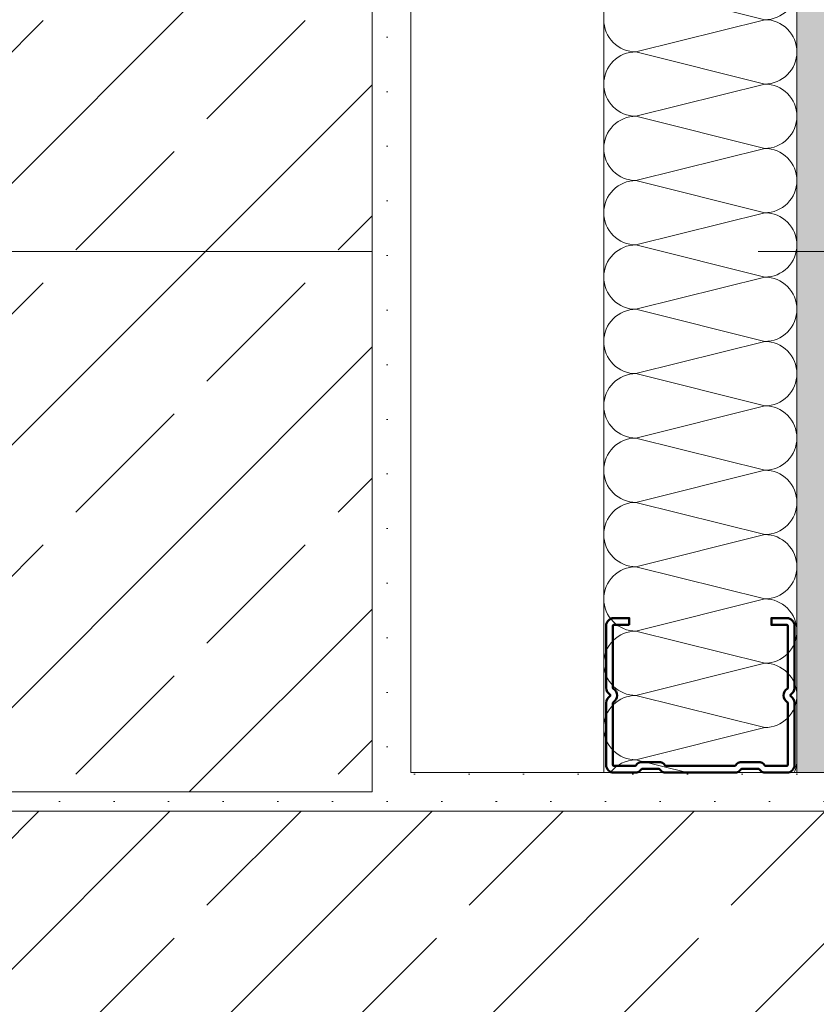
# Model space of a CAD drawing. Header units: metres. Extents: x -3.5 to 65.3, y -10.9 to 16.7.
# Tile 58 of 213: x 40.189 to 40.395, y 0.195 to 0.45. Entities that reach past the tile are written whole.
import ezdxf

# ---------------------------------------------------------------- set-up
doc = ezdxf.new("R2010")
doc.units = ezdxf.units.M
doc.header["$MEASUREMENT"] = 0
doc.linetypes.add('Untersicht', pattern=[0.04, 0.03, -0.01])
doc.linetypes.add('Wipeout_Contour', pattern=[1, 0, -1])
for name, color, linetype in [('102 - Bemaßung_ Beschriftung.Detail_ Ausschnitt', 7, 'Continuous'), ('604 - Struktur.Wand Aussen', 7, 'Continuous'), ('607 - Struktur.Stütze', 7, 'Continuous'), ('608 - Struktur.Träger', 7, 'Continuous'), ('660 - Unterkonstruktion.Trockenbau', 7, 'Continuous'), ('Neubau_606 - Struktur.Wand Innen Ausbau', 7, 'Continuous')]:
    doc.layers.add(name, color=color, linetype=linetype)
doc.styles.add('ERSTELLTER_STIL_1', font='txt')
doc.dimstyles.new('ERSTELLTER_STIL__1', dxfattribs={"dimtxt": 0.04, "dimasz": 0.02128, "dimexe": 0.18, "dimexo": 0.0625, "dimgap": 0, "dimtad": 1, "dimtih": 1, "dimtoh": 1, "dimzin": 0, "dimdsep": 46, "dimtxsty": 'ERSTELLTER_STIL_1', "dimblk": 'ARROWHEAD_2', "dimblk1": 'ARROWHEAD_2', "dimblk2": 'ARROWHEAD_2', "dimcen": 0.09, "dimse1": 1, "dimse2": 1, "dimclrd": 7, "dimclre": 7, "dimclrt": 7, "dimazin": 0, "dimtfac": 1, "dimtdec": 4, "dimtmove": 0, "dimatfit": 3, "dimfxl": 1, "dimtolj": 1, "dimtzin": 0, "dimarcsym": 0})
doc.dimstyles.new('ERSTELLTER_STIL__3', dxfattribs={"dimtxt": 0.04, "dimasz": 0.02128, "dimexe": 0.18, "dimexo": 0.0625, "dimgap": 0, "dimtad": 1, "dimzin": 0, "dimdsep": 46, "dimtxsty": 'ERSTELLTER_STIL_1', "dimblk": 'ARROWHEAD_2', "dimblk1": 'ARROWHEAD_2', "dimblk2": 'ARROWHEAD_2', "dimcen": 0.09, "dimse1": 1, "dimse2": 1, "dimclrd": 7, "dimclre": 7, "dimclrt": 7, "dimazin": 0, "dimtfac": 1, "dimtdec": 4, "dimtmove": 0, "dimatfit": 3, "dimfxl": 1, "dimtolj": 1, "dimtzin": 0, "dimarcsym": 0})
doc.dimstyles.new('ERSTELLTER_STIL__4', dxfattribs={"dimtxt": 0.04, "dimasz": 0.02128, "dimexe": 0.18, "dimexo": 0.0625, "dimgap": 0, "dimtad": 1, "dimzin": 0, "dimdsep": 46, "dimtxsty": 'ERSTELLTER_STIL_1', "dimblk": 'ARROWHEAD_2', "dimblk1": 'ARROWHEAD_2', "dimblk2": 'ARROWHEAD_2', "dimcen": 0.09, "dimse1": 1, "dimse2": 1, "dimclrd": 7, "dimclre": 7, "dimclrt": 7, "dimazin": 0, "dimtfac": 1, "dimtdec": 4, "dimtmove": 2, "dimatfit": 3, "dimfxl": 1, "dimtolj": 1, "dimtzin": 0, "dimarcsym": 0})
pattern_1 = [(44.99999999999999, (0, 0), (-0.03394112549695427, 0.03394112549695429), []), (44.99999999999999, (-0.01697056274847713, 0.01697056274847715), (-0.03394112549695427, 0.03394112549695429), [0.036, -0.012])]
pattern_2 = [(45, (0, 0), (-0.007071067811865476, 0.007071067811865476), [0, -0.01])]

# ---------------------------------------------------------------- blocks, each defined once
blk = doc.blocks.new('*X5')
at = {"layer": 'Neubau_606 - Struktur.Wand Innen Ausbau', "color": 7, "linetype": 'Continuous', "lineweight": 5}
for p, q in [((40.3816596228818, 0.4499875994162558), (40.3483262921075, 0.4583209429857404)), ((40.3816596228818, 0.4499875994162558), (40.34832628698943, 0.4416542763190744)), ((40.38165961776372, 0.4333209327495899), (40.34832628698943, 0.4416542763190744)), ((40.38165961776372, 0.4333209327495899), (40.34832628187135, 0.4249876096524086)), ((40.38165961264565, 0.416654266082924), (40.34832628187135, 0.4249876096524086)), ((40.38165961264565, 0.416654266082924), (40.34832627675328, 0.4083209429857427)), ((40.38165960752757, 0.3999875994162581), (40.34832627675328, 0.4083209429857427)), ((40.38165960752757, 0.3999875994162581), (40.34832627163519, 0.3916542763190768)), ((40.38165960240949, 0.3833209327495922), (40.34832627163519, 0.3916542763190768)), ((40.38165960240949, 0.3833209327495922), (40.34832626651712, 0.374987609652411)), ((40.38165959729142, 0.3666542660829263), (40.34832626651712, 0.374987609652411)), ((40.38165959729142, 0.3666542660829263), (40.34832626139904, 0.3583209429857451)), ((40.38165959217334, 0.3499875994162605), (40.34832626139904, 0.3583209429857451)), ((40.38165959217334, 0.3499875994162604), (40.34832625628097, 0.3416542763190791)), ((40.38165958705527, 0.3333209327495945), (40.34832625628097, 0.3416542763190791)), ((40.38165958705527, 0.3333209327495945), (40.3483262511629, 0.3249876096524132)), ((40.38165958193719, 0.3166542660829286), (40.3483262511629, 0.3249876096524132)), ((40.38165958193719, 0.3166542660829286), (40.34832624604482, 0.3083209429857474)), ((40.38165957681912, 0.2999875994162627), (40.34832624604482, 0.3083209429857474)), ((40.38165957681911, 0.2999875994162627), (40.34832624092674, 0.2916542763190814)), ((40.38165957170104, 0.2833209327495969), (40.34832624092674, 0.2916542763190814)), ((40.38165957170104, 0.2833209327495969), (40.34832623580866, 0.2749876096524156)), ((40.38165956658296, 0.266654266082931), (40.34832623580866, 0.2749876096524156)), ((40.38165956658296, 0.266654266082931), (40.34832623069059, 0.2583209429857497)), ((40.36160998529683, 0.2550000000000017), (40.34832623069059, 0.2583209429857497))]:
    blk.add_line(p, q, dxfattribs=at)
for centre, radius, start, end in [((40.38165962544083, 0.4583209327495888), 0.008333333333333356, 269.9999824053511, 359.9999824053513), ((40.34832628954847, 0.4499876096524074), 0.008333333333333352, 179.9999824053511, 269.9999824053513), ((40.38165962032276, 0.4416542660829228), 0.008333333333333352, 359.9999824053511, 89.99998240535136), ((40.34832628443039, 0.4333209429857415), 0.008333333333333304, 89.99998240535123, 179.9999824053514), ((40.38165962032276, 0.4416542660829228), 0.008333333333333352, 269.9999824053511, 359.9999824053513), ((40.34832628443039, 0.4333209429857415), 0.00833333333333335, 179.9999824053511, 269.9999824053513), ((40.38165961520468, 0.4249875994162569), 0.008333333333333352, 359.9999824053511, 89.99998240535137), ((40.34832627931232, 0.4166542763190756), 0.008333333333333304, 89.99998240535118, 179.9999824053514), ((40.38165961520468, 0.4249875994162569), 0.008333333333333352, 269.9999824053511, 359.9999824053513), ((40.34832627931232, 0.4166542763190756), 0.008333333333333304, 179.9999824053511, 269.9999824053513), ((40.38165961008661, 0.4083209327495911), 0.008333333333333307, 359.999982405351, 89.99998240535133), ((40.34832627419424, 0.3999876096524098), 0.0083333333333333, 89.99998240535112, 179.9999824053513), ((40.38165961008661, 0.4083209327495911), 0.008333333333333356, 269.9999824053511, 359.9999824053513), ((40.34832627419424, 0.3999876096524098), 0.008333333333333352, 179.9999824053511, 269.9999824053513), ((40.38165960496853, 0.3916542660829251), 0.008333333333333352, 359.9999824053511, 89.99998240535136), ((40.34832626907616, 0.3833209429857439), 0.008333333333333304, 89.99998240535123, 179.9999824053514), ((40.38165960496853, 0.3916542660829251), 0.008333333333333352, 269.9999824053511, 359.9999824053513), ((40.34832626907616, 0.3833209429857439), 0.00833333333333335, 179.9999824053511, 269.9999824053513), ((40.38165959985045, 0.3749875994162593), 0.008333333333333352, 359.9999824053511, 89.99998240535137), ((40.34832626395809, 0.366654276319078), 0.008333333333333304, 89.99998240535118, 179.9999824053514), ((40.38165959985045, 0.3749875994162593), 0.008333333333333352, 269.9999824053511, 359.9999824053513), ((40.34832626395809, 0.366654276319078), 0.008333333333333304, 179.9999824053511, 269.9999824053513), ((40.38165959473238, 0.3583209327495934), 0.008333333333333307, 359.999982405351, 89.99998240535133), ((40.34832625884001, 0.3499876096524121), 0.0083333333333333, 89.99998240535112, 179.9999824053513), ((40.38165959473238, 0.3583209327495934), 0.008333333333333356, 269.9999824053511, 359.9999824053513), ((40.34832625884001, 0.349987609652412), 0.008333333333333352, 179.9999824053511, 269.9999824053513), ((40.3816595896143, 0.3416542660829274), 0.008333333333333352, 359.9999824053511, 89.99998240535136), ((40.34832625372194, 0.3333209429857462), 0.008333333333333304, 89.99998240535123, 179.9999824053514), ((40.3816595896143, 0.3416542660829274), 0.008333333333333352, 269.9999824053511, 359.9999824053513), ((40.34832625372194, 0.3333209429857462), 0.00833333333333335, 179.9999824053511, 269.9999824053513), ((40.38165958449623, 0.3249875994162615), 0.008333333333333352, 359.9999824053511, 89.99998240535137), ((40.34832624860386, 0.3166542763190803), 0.008333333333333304, 89.99998240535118, 179.9999824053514), ((40.38165958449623, 0.3249875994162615), 0.008333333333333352, 269.9999824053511, 359.9999824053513), ((40.34832624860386, 0.3166542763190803), 0.008333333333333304, 179.9999824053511, 269.9999824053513), ((40.38165957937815, 0.3083209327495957), 0.008333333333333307, 359.999982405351, 89.99998240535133), ((40.34832624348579, 0.2999876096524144), 0.0083333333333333, 89.99998240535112, 179.9999824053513), ((40.38165957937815, 0.3083209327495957), 0.008333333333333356, 269.9999824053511, 359.9999824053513), ((40.34832624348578, 0.2999876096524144), 0.008333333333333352, 179.9999824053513, 269.9999824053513), ((40.38165957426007, 0.2916542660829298), 0.008333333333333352, 359.9999824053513, 89.99998240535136), ((40.3483262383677, 0.2833209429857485), 0.008333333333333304, 89.99998240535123, 179.9999824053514), ((40.38165957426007, 0.2916542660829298), 0.008333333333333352, 269.9999824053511, 359.9999824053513), ((40.3483262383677, 0.2833209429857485), 0.00833333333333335, 179.9999824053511, 269.9999824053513), ((40.38165956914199, 0.2749875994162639), 0.008333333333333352, 359.9999824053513, 89.99998240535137), ((40.34832623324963, 0.2666542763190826), 0.008333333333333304, 89.99998240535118, 179.9999824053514), ((40.38165956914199, 0.2749875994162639), 0.008333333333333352, 269.9999824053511, 359.9999824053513), ((40.34832623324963, 0.2666542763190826), 0.008333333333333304, 179.9999824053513, 269.9999824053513), ((40.34832622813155, 0.2499876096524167), 0.0083333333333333, 89.99998240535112, 143.023540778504), ((40.38165956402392, 0.2583209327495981), 0.008333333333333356, 336.5148150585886, 359.9999824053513)]:
    blk.add_arc(centre, radius, start, end, dxfattribs=at)
blk = doc.blocks.new('*D188')
at = {"layer": '102 - Bemaßung_ Beschriftung.Detail_ Ausschnitt', "color": 7, "linetype": 'Continuous', "lineweight": 5}
for p, q in [((40.16499999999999, 1.076299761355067), (40.16499999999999, 1.118299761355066)), ((40.3399928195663, 1.076299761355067), (40.3399928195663, 1.118299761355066)), ((40.17308289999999, 1.111299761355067), (40.15691709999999, 1.083299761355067)), ((40.34807579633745, 1.111299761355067), (40.33190999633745, 1.083299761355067)), ((40.15130799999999, 1.097299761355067), (40.16499999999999, 1.097299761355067)), ((40.16499999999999, 1.097299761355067), (40.3399928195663, 1.097299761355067))]:
    blk.add_line(p, q, dxfattribs=at)
at = {"layer": '102 - Bemaßung_ Beschriftung.Detail_ Ausschnitt', "color": 7, "lineweight": 5, "insert": (40.21212514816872, 1.104865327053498), "char_height": 0.04, "attachment_point": 7, "style": 'ERSTELLTER_STIL_1'}
blk.add_mtext('\\A1;{\\pql;\\fArial|b0|i0|c0|p38;17\\fArial|b0|i0|c0|p38;\\A1{\\H.66x;\\S5^  ;}}', dxfattribs=at)
blk = doc.blocks.new('ARROWHEAD_2')
at = {"color": 0, "linetype": 'Continuous', "lineweight": 0}
for p, q in [((-0.3781315, -0.655), (0.3781315, 0.655)), ((0, 0), (-1, 0))]:
    blk.add_line(p, q, dxfattribs=at)
blk = doc.blocks.new('*D189')
at = {"layer": '102 - Bemaßung_ Beschriftung.Detail_ Ausschnitt', "color": 7, "linetype": 'Continuous', "lineweight": 5}
for p, q in [((40.41499289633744, 1.076299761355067), (40.41499289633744, 1.118299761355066)), ((40.34807579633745, 1.111299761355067), (40.33190999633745, 1.083299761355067)), ((40.42307579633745, 1.111299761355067), (40.40690999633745, 1.083299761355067)), ((40.33999289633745, 1.097299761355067), (40.41499289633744, 1.097299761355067))]:
    blk.add_line(p, q, dxfattribs=at)
at = {"layer": '102 - Bemaßung_ Beschriftung.Detail_ Ausschnitt', "color": 7, "lineweight": 5, "insert": (40.35229879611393, 1.104865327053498), "char_height": 0.04, "attachment_point": 7, "style": 'ERSTELLTER_STIL_1'}
blk.add_mtext('\\A1;{\\pql;\\fArial|b0|i0|c0|p38;7\\fArial|b0|i0|c0|p38;\\A1{\\H.66x;\\S5^  ;}}', dxfattribs=at)
at = {"color": 254, "linetype": 'Wipeout_Contour', "lineweight": 0, "ltscale": 161.5850166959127}
blk.add_wipeout([(40.3447987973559, 1.097799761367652), (40.41018699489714, 1.097799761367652), (40.41018699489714, 1.1527997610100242), (40.3447987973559, 1.1527997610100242)], dxfattribs=at).dxf.layer = '102 - Bemaßung_ Beschriftung.Detail_ Ausschnitt'
blk = doc.blocks.new('*D216')
at = {"layer": '102 - Bemaßung_ Beschriftung.Detail_ Ausschnitt', "color": 7, "linetype": 'Continuous', "lineweight": 5}
for p, q in [((40.70097548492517, 0.2630829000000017), (40.72897548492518, 0.2469171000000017)), ((40.73597548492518, 0.2550000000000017), (40.69397548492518, 0.2550000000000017)), ((40.71497548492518, 0.2450000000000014), (40.71497548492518, 0.2550000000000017)), ((40.70097548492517, 0.2530829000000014), (40.72897548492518, 0.2369171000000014)), ((40.73597548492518, 0.2450000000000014), (40.69397548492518, 0.2450000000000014)), ((40.71497548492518, 0.2313080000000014), (40.71497548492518, 0.2450000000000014))]:
    blk.add_line(p, q, dxfattribs=at)
at = {"layer": '102 - Bemaßung_ Beschriftung.Detail_ Ausschnitt', "color": 7, "lineweight": 5, "insert": (40.70697548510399, 0.2065536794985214), "char_height": 0.04, "attachment_point": 7, "rotation": 90, "style": 'ERSTELLTER_STIL_1'}
blk.add_mtext('\\A1;{\\pql;\\fArial|b0|i0|c0|p38;1}', dxfattribs=at)
blk = doc.blocks.new('*D226')
at = {"layer": '102 - Bemaßung_ Beschriftung.Detail_ Ausschnitt', "color": 7, "linetype": 'Continuous', "lineweight": 5}
for p, q in [((40.50097548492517, 0.2630829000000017), (40.52897548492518, 0.2469171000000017)), ((40.53597548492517, 0.2550000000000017), (40.49397548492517, 0.2550000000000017)), ((40.51497548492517, 0.2450000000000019), (40.51497548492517, 0.2550000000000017)), ((40.50097548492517, 0.2530829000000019), (40.52897548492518, 0.2369171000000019)), ((40.53597548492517, 0.2450000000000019), (40.49397548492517, 0.2450000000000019)), ((40.51497548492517, 0.2313080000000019), (40.51497548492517, 0.2450000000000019))]:
    blk.add_line(p, q, dxfattribs=at)
at = {"layer": '102 - Bemaßung_ Beschriftung.Detail_ Ausschnitt', "color": 7, "lineweight": 5, "insert": (40.50697548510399, 0.2065536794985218), "char_height": 0.04, "attachment_point": 7, "rotation": 90, "style": 'ERSTELLTER_STIL_1'}
blk.add_mtext('\\A1;{\\pql;\\fArial|b0|i0|c0|p38;1}', dxfattribs=at)
blk = doc.blocks.new('*D227')
at = {"layer": '102 - Bemaßung_ Beschriftung.Detail_ Ausschnitt', "color": 7, "linetype": 'Continuous', "lineweight": 5}
for p, q in [((40.50097548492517, 0.7180651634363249), (40.52897548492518, 0.7018993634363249)), ((40.51497548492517, 0.2550000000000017), (40.51497548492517, 0.7099822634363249)), ((40.50097548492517, 0.2630829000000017), (40.52897548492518, 0.2469171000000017)), ((40.53597548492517, 0.2550000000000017), (40.49397548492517, 0.2550000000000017))]:
    blk.add_line(p, q, dxfattribs=at)
at = {"layer": '102 - Bemaßung_ Beschriftung.Detail_ Ausschnitt', "color": 7, "lineweight": 5, "insert": (40.5076337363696, 0.4421198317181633), "char_height": 0.04, "attachment_point": 7, "rotation": 90, "style": 'ERSTELLTER_STIL_1'}
blk.add_mtext('\\A1;{\\pql;\\fArial|b0|i0|c0|p38;45\\fArial|b0|i0|c0|p38;\\A1{\\H.66x;\\S5^  ;}}', dxfattribs=at)
blk = doc.blocks.new('*D228')
at = {"layer": '102 - Bemaßung_ Beschriftung.Detail_ Ausschnitt', "color": 7, "linetype": 'Continuous', "lineweight": 5}
for p, q in [((40.50097548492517, 1.183054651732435), (40.52897548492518, 1.166888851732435)), ((40.53597548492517, 1.174971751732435), (40.49397548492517, 1.174971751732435)), ((40.51497548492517, 0.7099822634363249), (40.51497548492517, 1.174971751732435)), ((40.50097548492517, 0.7180651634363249), (40.52897548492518, 0.7018993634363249)), ((40.53597548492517, 0.7099822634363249), (40.49397548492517, 0.7099822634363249)), ((40.51497548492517, 0.2550000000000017), (40.51497548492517, 0.7099822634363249))]:
    blk.add_line(p, q, dxfattribs=at)
at = {"layer": '102 - Bemaßung_ Beschriftung.Detail_ Ausschnitt', "color": 7, "lineweight": 5, "insert": (40.5076337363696, 0.8417573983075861), "char_height": 0.04, "attachment_point": 7, "rotation": 90, "style": 'ERSTELLTER_STIL_1'}
blk.add_mtext('\\A1;{\\pql;\\fArial|b0|i0|c0|p38;46\\fArial|b0|i0|c0|p38;\\A1{\\H.66x;\\S5^  ;}}', dxfattribs=at)
blk = doc.blocks.new('*D237')
at = {"layer": '102 - Bemaßung_ Beschriftung.Detail_ Ausschnitt', "color": 7, "linetype": 'Continuous', "lineweight": 5}
for p, q in [((40.60097548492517, 0.2630829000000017), (40.62897548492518, 0.2469171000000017)), ((40.63597548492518, 0.2550000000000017), (40.59397548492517, 0.2550000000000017)), ((40.61497548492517, 0.2450000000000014), (40.61497548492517, 0.2550000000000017)), ((40.60097548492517, 0.2530829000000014), (40.62897548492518, 0.2369171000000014)), ((40.63597548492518, 0.2450000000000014), (40.59397548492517, 0.2450000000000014)), ((40.61497548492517, 0.2313080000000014), (40.61497548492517, 0.2450000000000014))]:
    blk.add_line(p, q, dxfattribs=at)
at = {"layer": '102 - Bemaßung_ Beschriftung.Detail_ Ausschnitt', "color": 7, "lineweight": 5, "insert": (40.60697548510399, 0.2065536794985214), "char_height": 0.04, "attachment_point": 7, "rotation": 90, "style": 'ERSTELLTER_STIL_1'}
blk.add_mtext('\\A1;{\\pql;\\fArial|b0|i0|c0|p38;1}', dxfattribs=at)
blk = doc.blocks.new('*D238')
at = {"layer": '102 - Bemaßung_ Beschriftung.Detail_ Ausschnitt', "color": 7, "linetype": 'Continuous', "lineweight": 5}
for p, q in [((40.60097548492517, 0.9380828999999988), (40.62897548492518, 0.9219170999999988)), ((40.63597548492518, 0.9299999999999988), (40.59397548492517, 0.9299999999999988)), ((40.61497548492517, 0.2550000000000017), (40.61497548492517, 0.9299999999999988)), ((40.60097548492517, 0.2630829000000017), (40.62897548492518, 0.2469171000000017)), ((40.63597548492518, 0.2550000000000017), (40.59397548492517, 0.2550000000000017))]:
    blk.add_line(p, q, dxfattribs=at)
at = {"layer": '102 - Bemaßung_ Beschriftung.Detail_ Ausschnitt', "color": 7, "lineweight": 5, "char_height": 0.04, "attachment_point": 7, "rotation": 90, "style": 'ERSTELLTER_STIL_1'}
for s, insert in [('\\A1;{\\pql;\\fArial|b0|i0|c0|p38;3}', (40.60697548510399, 0.8915536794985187)), ('\\A1;{\\pql;\\fArial|b0|i0|c0|p38;67\\fArial|b0|i0|c0|p38;\\A1{\\H.66x;\\S5^  ;}}', (40.6076337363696, 0.5369515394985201))]:
    blk.add_mtext(s, dxfattribs=dict(at, insert=insert))
blk = doc.blocks.new('*D284')
at = {"layer": '102 - Bemaßung_ Beschriftung.Detail_ Ausschnitt', "color": 7, "linetype": 'Continuous', "lineweight": 5}
for p, q in [((39.85598899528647, 0.2630829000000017), (39.88398899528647, 0.2469171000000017)), ((39.89098899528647, 0.2550000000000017), (39.84898899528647, 0.2550000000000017)), ((39.86998899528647, 0.2450000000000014), (39.86998899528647, 0.2550000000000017)), ((39.85598899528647, 0.2530829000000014), (39.88398899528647, 0.2369171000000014)), ((39.89098899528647, 0.2450000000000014), (39.84898899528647, 0.2450000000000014)), ((39.86998899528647, 0.2313080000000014), (39.86998899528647, 0.2450000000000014))]:
    blk.add_line(p, q, dxfattribs=at)
at = {"layer": '102 - Bemaßung_ Beschriftung.Detail_ Ausschnitt', "color": 7, "lineweight": 5, "insert": (39.86198899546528, 0.2065536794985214), "char_height": 0.04, "attachment_point": 7, "rotation": 90, "style": 'ERSTELLTER_STIL_1'}
blk.add_mtext('\\A1;{\\pql;\\fArial|b0|i0|c0|p38;1}', dxfattribs=at)
blk = doc.blocks.new('*D285')
at = {"layer": '102 - Bemaßung_ Beschriftung.Detail_ Ausschnitt', "color": 7, "linetype": 'Continuous', "lineweight": 5}
for p, q in [((39.85598899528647, 3.818083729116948), (39.88398899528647, 3.801917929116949)), ((39.89098899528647, 3.810000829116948), (39.84898899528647, 3.810000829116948)), ((39.86998899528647, 0.2550000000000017), (39.86998899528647, 3.810000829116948)), ((39.85598899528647, 0.2630829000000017), (39.88398899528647, 0.2469171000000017)), ((39.89098899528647, 0.2550000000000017), (39.84898899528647, 0.2550000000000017))]:
    blk.add_line(p, q, dxfattribs=at)
at = {"layer": '102 - Bemaßung_ Beschriftung.Detail_ Ausschnitt', "color": 7, "lineweight": 5, "insert": (39.86975124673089, 1.969272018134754), "char_height": 0.04, "attachment_point": 7, "rotation": 90, "style": 'ERSTELLTER_STIL_1'}
blk.add_mtext('\\A1;{\\pql;\\fArial|b0|i0|c0|p38;3,55\\fArial|b0|i0|c0|p38;\\A1{\\H.66x;\\S5^  ;}}', dxfattribs=at)
blk = doc.blocks.new('*D317')
at = {"layer": '102 - Bemaßung_ Beschriftung.Detail_ Ausschnitt', "color": 7, "linetype": 'Continuous', "lineweight": 5}
for p, q in [((39.97998899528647, -0.4836149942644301), (39.97998899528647, -0.4416149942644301)), ((40.27998899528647, -0.4836149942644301), (40.27998899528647, -0.4416149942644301)), ((39.98807189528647, -0.4486149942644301), (39.97190609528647, -0.4766149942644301)), ((40.28807189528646, -0.4486149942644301), (40.27190609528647, -0.4766149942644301)), ((39.96629699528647, -0.4626149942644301), (39.97998899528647, -0.4626149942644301)), ((39.97998899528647, -0.4626149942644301), (40.27998899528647, -0.4626149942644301))]:
    blk.add_line(p, q, dxfattribs=at)
at = {"layer": '102 - Bemaßung_ Beschriftung.Detail_ Ausschnitt', "color": 7, "lineweight": 5, "insert": (40.09963459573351, -0.454614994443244), "char_height": 0.04, "attachment_point": 7, "style": 'ERSTELLTER_STIL_1'}
blk.add_mtext('\\A1;{\\pql;\\fArial|b0|i0|c0|p38;30}', dxfattribs=at)
blk = doc.blocks.new('*D318')
at = {"layer": '102 - Bemaßung_ Beschriftung.Detail_ Ausschnitt', "color": 7, "linetype": 'Continuous', "lineweight": 5}
for p, q in [((40.27998899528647, -0.4836149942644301), (40.27998899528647, -0.4416149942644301)), ((40.73999999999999, -0.4836149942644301), (40.73999999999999, -0.4416149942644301)), ((40.28807189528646, -0.4486149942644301), (40.27190609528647, -0.4766149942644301)), ((40.74808289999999, -0.4486149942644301), (40.7319171, -0.4766149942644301)), ((40.27998899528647, -0.4626149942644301), (40.73999999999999, -0.4626149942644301))]:
    blk.add_line(p, q, dxfattribs=at)
at = {"layer": '102 - Bemaßung_ Beschriftung.Detail_ Ausschnitt', "color": 7, "lineweight": 5, "insert": (40.47964009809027, -0.454614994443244), "char_height": 0.04, "attachment_point": 7, "style": 'ERSTELLTER_STIL_1'}
blk.add_mtext('\\A1;{\\pql;\\fArial|b0|i0|c0|p38;46}', dxfattribs=at)
blk = doc.blocks.new('*D328')
at = {"layer": '102 - Bemaßung_ Beschriftung.Detail_ Ausschnitt', "color": 7, "linetype": 'Continuous', "lineweight": 5}
for p, q in [((39.97998899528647, -0.5836149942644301), (39.97998899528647, -0.54161499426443)), ((40.27998899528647, -0.5836149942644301), (40.27998899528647, -0.54161499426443)), ((39.98807189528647, -0.5486149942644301), (39.97190609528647, -0.5766149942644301)), ((40.28807189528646, -0.5486149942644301), (40.27190609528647, -0.5766149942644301)), ((39.96629699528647, -0.5626149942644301), (39.97998899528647, -0.5626149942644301)), ((39.97998899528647, -0.5626149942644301), (40.27998899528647, -0.5626149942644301))]:
    blk.add_line(p, q, dxfattribs=at)
at = {"layer": '102 - Bemaßung_ Beschriftung.Detail_ Ausschnitt', "color": 7, "lineweight": 5, "insert": (40.09963459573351, -0.554614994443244), "char_height": 0.04, "attachment_point": 7, "style": 'ERSTELLTER_STIL_1'}
blk.add_mtext('\\A1;{\\pql;\\fArial|b0|i0|c0|p38;30}', dxfattribs=at)
blk = doc.blocks.new('*D329')
at = {"layer": '102 - Bemaßung_ Beschriftung.Detail_ Ausschnitt', "color": 7, "linetype": 'Continuous', "lineweight": 5}
for p, q in [((40.27998899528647, -0.5836149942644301), (40.27998899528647, -0.54161499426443)), ((40.41499281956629, -0.5836149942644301), (40.41499281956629, -0.54161499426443)), ((40.28807189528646, -0.5486149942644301), (40.27190609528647, -0.5766149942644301)), ((40.42307579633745, -0.5486149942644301), (40.40690999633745, -0.5766149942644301)), ((40.27998899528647, -0.5626149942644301), (40.41499281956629, -0.5626149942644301))]:
    blk.add_line(p, q, dxfattribs=at)
at = {"layer": '102 - Bemaßung_ Beschriftung.Detail_ Ausschnitt', "color": 7, "lineweight": 5, "insert": (40.30711964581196, -0.5553006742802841), "char_height": 0.04, "attachment_point": 7, "style": 'ERSTELLTER_STIL_1'}
blk.add_mtext('\\A1;{\\pql;\\fArial|b0|i0|c0|p38;13\\fArial|b0|i0|c0|p38;\\A1{\\H.66x;\\S5^  ;}}', dxfattribs=at)

msp = doc.modelspace()

# ---------------------------------------------------------------- hatches: boundary and pattern name
at = {"layer": '604 - Struktur.Wand Aussen', "linetype": 'Continuous', "lineweight": 0, "true_color": 0x000000}
h = msp.add_hatch(dxfattribs=at)
h.set_pattern_fill('Gips_0001', color=18, style=0, pattern_type=2)
h.set_pattern_definition(pattern_2)
h.paths.add_polyline_path([(40.28998896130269, 0.2449999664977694), (40.74000001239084, 0.2449999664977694), (40.74000001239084, 0.2549999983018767), (40.28998896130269, 0.2549999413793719)])
h = msp.add_hatch(dxfattribs=at)
h.set_pattern_fill('Beton__Stahlbeton_0001', color=18, style=0, pattern_type=2)
h.set_pattern_definition(pattern_1)
h.paths.add_polyline_path([(39.48000000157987, 0.1249999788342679), (39.48000000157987, 0.004999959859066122), (40.80000000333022, 0.004999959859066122), (40.80000000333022, 0.1249999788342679), (40.74000002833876, 0.1249999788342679), (40.74000002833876, 0.1949999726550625), (40.74000002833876, 0.2449999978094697), (39.53999997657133, 0.2449999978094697), (39.53999997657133, 0.1949999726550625), (39.53999997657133, 0.1249999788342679)])
at = {"layer": '607 - Struktur.Stütze', "linetype": 'Continuous', "lineweight": 0, "true_color": 0x000000}
h = msp.add_hatch(dxfattribs=at)
h.set_pattern_fill('Gips_0001', color=18, style=0, pattern_type=2)
h.set_pattern_definition(pattern_2)
h.paths.add_polyline_path([(40.1649999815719, 0.7099822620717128), (40.16499999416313, 0.6999824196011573), (40.27998899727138, 0.6999822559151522), (40.27998899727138, 0.2550000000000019), (40.28998899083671, 0.2550000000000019), (40.28998899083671, 0.7099822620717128)])
h = msp.add_hatch(dxfattribs=at)
h.set_pattern_fill('Beton__Stahlbeton_0001', color=18, style=0, pattern_type=2)
h.set_pattern_definition(pattern_1)
h.paths.add_polyline_path([(39.97998899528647, 0.2499822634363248), (40.27998899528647, 0.2499822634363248), (40.27998899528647, 0.6999822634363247), (39.97998899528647, 0.6999822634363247)])
h = msp.add_hatch(dxfattribs=at)
h.set_pattern_fill('Gips_0001', color=18, style=0, pattern_type=2)
h.set_pattern_definition(pattern_2)
h.paths.add_polyline_path([(39.96998899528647, 0.2550000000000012), (39.96998899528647, 0.2450000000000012), (40.28998899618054, 0.2450000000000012), (40.28998899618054, 0.2550000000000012), (40.27998899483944, 0.2550000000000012), (40.27998899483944, 0.2499822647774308), (39.97998899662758, 0.2499822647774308), (39.97998899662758, 0.2550000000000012)])
at = {"layer": 'Neubau_606 - Struktur.Wand Innen Ausbau', "linetype": 'Continuous', "lineweight": 0, "true_color": 0x000000}
h = msp.add_hatch(dxfattribs=at)
h.set_pattern_fill('Gips_0001', color=18, style=0, pattern_type=2)
h.set_pattern_definition(pattern_2)
h.paths.add_polyline_path([(40.40249289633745, 0.2550000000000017), (40.40249398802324, 3.810000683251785), (40.38999398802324, 3.810000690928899), (40.38999289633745, 0.2550000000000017)])

# ---------------------------------------------------------------- linework, layer by layer
at = {"layer": '604 - Struktur.Wand Aussen', "color": 7, "linetype": 'Continuous', "lineweight": 13}
msp.add_line((40.7400000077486, 0.245000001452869), (39.54000000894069, 0.245000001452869), dxfattribs=at)
at = {"layer": '604 - Struktur.Wand Aussen', "color": 7, "linetype": 'Continuous', "lineweight": 5, "flags": 128}
msp.add_lwpolyline([(40.73999999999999, 0.2550000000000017), (40.28998899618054, 0.2550000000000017)], dxfattribs=at)
at = {"layer": '607 - Struktur.Stütze', "color": 7, "linetype": 'Continuous', "lineweight": 5, "flags": 128}
msp.add_lwpolyline([(40.28998899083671, 0.2550000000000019), (40.28998899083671, 0.7099822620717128), (40.1649999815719, 0.7099822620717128)], dxfattribs=at)
at = {"layer": '607 - Struktur.Stütze', "color": 7, "linetype": 'Continuous', "lineweight": 13, "flags": 128}
msp.add_lwpolyline([(39.97998899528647, 0.2499822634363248), (40.27998899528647, 0.2499822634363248), (40.27998899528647, 0.6999822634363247), (39.97998899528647, 0.6999822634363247)], close=True, dxfattribs=at)
at = {"layer": '608 - Struktur.Träger', "color": 7, "linetype": 'Untersicht', "lineweight": 13}
msp.add_line((0.3799889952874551, 0.3899822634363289), (61.87998899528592, 0.3899822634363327), dxfattribs=at)
at = {"layer": 'Neubau_606 - Struktur.Wand Innen Ausbau', "color": 1, "linetype": 'Continuous', "lineweight": 5}
msp.add_line((40.38999289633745, 0.2550000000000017), (40.38999398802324, 3.810000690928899), dxfattribs=at)
at = {"layer": 'Neubau_606 - Struktur.Wand Innen Ausbau', "color": 1, "linetype": 'Continuous', "lineweight": 5, "flags": 128}
for points in [[(40.33999398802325, 3.810000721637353), (40.33999289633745, 0.2550000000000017)], [(40.33999289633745, 0.2550000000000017), (40.41499289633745, 0.2550000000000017)]]:
    msp.add_lwpolyline(points, dxfattribs=at)

# ---------------------------------------------------------------- block references
at = {"layer": 'Neubau_606 - Struktur.Wand Innen Ausbau', "color": 1, "lineweight": 13}
msp.add_blockref('*X5', (0, 0), dxfattribs=at)

# ---------------------------------------------------------------- dimensions: what is measured, and where the dimension line sits
at = {"layer": '102 - Bemaßung_ Beschriftung.Detail_ Ausschnitt', "color": 7, "linetype": 'Continuous', "lineweight": 5}
for base, p1, p2, picture, middle in [((40.33999289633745, 1.097299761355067), (40.16499999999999, 0.7099822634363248), (40.33999289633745, 0.2550000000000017), '*D188', (40.29664294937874, 1.125299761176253)), ((40.27998899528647, -0.4626149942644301), (39.97998899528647, 0.6999822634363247), (40.27998899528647, 0.6999822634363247), '*D317', (40.13012879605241, -0.434614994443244)), ((40.27998899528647, -0.5626149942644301), (39.97998899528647, 0.6999822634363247), (40.27998899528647, 0.6999822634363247), '*D328', (40.13012879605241, -0.534614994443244))]:
    dim = msp.add_linear_dim(base=base, p1=p1, p2=p2, dimstyle='ERSTELLTER_STIL__1', dxfattribs=at)
    dim.commit()
    dim.dimension.update_dxf_attribs({"geometry": picture, "text_midpoint": middle, "dimtype": 160})

# ---------------------------------------------------------------- next in the draw order: dimensions: what is measured, and where the dimension line sits
dim = msp.add_linear_dim(base=(40.41499289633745, 1.097299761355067), p1=(40.33999289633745, 0.2550000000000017), p2=(40.41499289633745, 0.2550000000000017), dimstyle='ERSTELLTER_STIL__1', dxfattribs=at)
dim.commit()
dim.dimension.update_dxf_attribs({"geometry": '*D189', "text_midpoint": (40.4215693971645, 1.125299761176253), "dimtype": 160})

# ---------------------------------------------------------------- next in the draw order: linework, layer by layer
at = {"layer": '660 - Unterkonstruktion.Trockenbau', "color": 7, "linetype": 'Continuous', "lineweight": 50, "flags": 128}
msp.add_lwpolyline([(40.34659325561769, 0.2932500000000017), (40.34659325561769, 0.2950000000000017), (40.34259325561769, 0.2950000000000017, 0.414213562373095), (40.34059325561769, 0.2930000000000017), (40.34059325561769, 0.2769485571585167, 0.267949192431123), (40.3415932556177, 0.2752165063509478, -0.5773502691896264), (40.3415932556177, 0.2747834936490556, 0.267949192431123), (40.34059325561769, 0.2730514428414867), (40.34059325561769, 0.2570000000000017, 0.414213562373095), (40.34259325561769, 0.2550000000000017), (40.34809325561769, 0.2550000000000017, 0.2504916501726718), (40.34975621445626, 0.2558888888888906, -0.2504916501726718), (40.34996408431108, 0.2560000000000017), (40.3542224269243, 0.2560000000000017, -0.2504916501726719), (40.35443029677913, 0.2558888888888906, 0.2504916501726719), (40.35609325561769, 0.2550000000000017), (40.37389325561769, 0.2550000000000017, 0.2504916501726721), (40.37555621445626, 0.2558888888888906, -0.2504916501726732), (40.37576408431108, 0.2560000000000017), (40.38002242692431, 0.2560000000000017, -0.2504916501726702), (40.38023029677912, 0.2558888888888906, 0.2504916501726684), (40.38189325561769, 0.2550000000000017), (40.3873932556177, 0.2550000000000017, 0.4142135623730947), (40.38939325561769, 0.2570000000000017), (40.38939325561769, 0.2730514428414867, 0.2679491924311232), (40.38839325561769, 0.2747834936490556, -0.5773502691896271), (40.38839325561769, 0.2752165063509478, 0.2679491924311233), (40.38939325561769, 0.2769485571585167), (40.38939325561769, 0.2930000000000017, 0.414213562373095), (40.3873932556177, 0.2950000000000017), (40.38339325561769, 0.2950000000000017), (40.38339325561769, 0.2932500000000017), (40.3873932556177, 0.2932500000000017, -0.414213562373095), (40.38764325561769, 0.2930000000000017), (40.38764325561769, 0.2769485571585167, -0.2679491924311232), (40.38751825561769, 0.2767320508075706, 0.5773502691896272), (40.38751825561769, 0.2732679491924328, -0.2679491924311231), (40.38764325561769, 0.2730514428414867), (40.38764325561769, 0.2570000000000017, -0.414213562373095), (40.3873932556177, 0.2567500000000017), (40.38189325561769, 0.2567500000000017, -0.25049165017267), (40.38168538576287, 0.2568611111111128, 0.2504916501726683), (40.38002242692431, 0.2577500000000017), (40.37576408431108, 0.2577500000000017, 0.250491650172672), (40.37410112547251, 0.2568611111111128, -0.2504916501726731), (40.37389325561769, 0.2567500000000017), (40.35609325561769, 0.2567500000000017, -0.2504916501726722), (40.35588538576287, 0.2568611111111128, 0.2504916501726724), (40.3542224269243, 0.2577500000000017), (40.34996408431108, 0.2577500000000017, 0.2504916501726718), (40.34830112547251, 0.2568611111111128, -0.2504916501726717), (40.34809325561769, 0.2567500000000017), (40.34259325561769, 0.2567500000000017, -0.414213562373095), (40.34234325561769, 0.2570000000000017), (40.34234325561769, 0.2730514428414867, -0.2679491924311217), (40.34246825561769, 0.2732679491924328, 0.5773502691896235), (40.34246825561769, 0.2767320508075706, -0.2679491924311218), (40.34234325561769, 0.2769485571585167), (40.34234325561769, 0.2930000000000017, -0.4142135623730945), (40.34259325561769, 0.2932500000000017)], format="xyb", close=True, dxfattribs=at)

# ---------------------------------------------------------------- next in the draw order: dimensions: what is measured, and where the dimension line sits
at = {"layer": '102 - Bemaßung_ Beschriftung.Detail_ Ausschnitt', "color": 7, "linetype": 'Continuous', "lineweight": 5}
for base, p1, p2, dimstyle, picture, middle in [((39.86998899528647, 3.810000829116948), (40.33999289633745, 0.2550000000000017), (40.16499398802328, 3.810000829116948), 'ERSTELLTER_STIL__3', '*D285', (39.84198899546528, 2.075248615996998)), ((40.51497548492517, 1.174971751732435), (40.28998899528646, 0.7099822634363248), (40.20999392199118, 1.174971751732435), 'ERSTELLTER_STIL__4', '*D228', (40.48697548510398, 0.9262751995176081)), ((40.61497548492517, 0.9299999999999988), (40.28998899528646, 0.2550000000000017), (41.14498287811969, 0.9299999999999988), 'ERSTELLTER_STIL__3', '*D238', (40.58697548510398, 0.6214693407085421)), ((40.51497548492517, 0.7099822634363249), (40.28998899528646, 0.2550000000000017), (40.28998899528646, 0.7099822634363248), 'ERSTELLTER_STIL__3', '*D227', (40.48697548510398, 0.5266376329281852)), ((40.71497548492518, 0.2550000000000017), (31.13001250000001, 0.2450000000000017), (40.41499289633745, 0.2550000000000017), 'ERSTELLTER_STIL__3', '*D216', (40.68697548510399, 0.2218007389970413)), ((39.86998899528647, 0.2550000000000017), (40.28998899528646, 0.2450000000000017), (40.33999289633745, 0.2550000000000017), 'ERSTELLTER_STIL__3', '*D284', (39.84198899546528, 0.2218007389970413)), ((40.51497548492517, 0.2550000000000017), (40.28998899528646, 0.2450000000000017), (40.28998899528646, 0.2550000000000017), 'ERSTELLTER_STIL__3', '*D226', (40.48697548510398, 0.2218007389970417)), ((40.61497548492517, 0.2550000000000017), (40.28998899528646, 0.2450000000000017), (40.28998899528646, 0.2550000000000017), 'ERSTELLTER_STIL__3', '*D237', (40.58697548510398, 0.2218007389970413))]:
    dim = msp.add_linear_dim(base=base, p1=p1, p2=p2, angle=90, dimstyle=dimstyle, dxfattribs=at)
    dim.commit()
    dim.dimension.update_dxf_attribs({"geometry": picture, "text_midpoint": middle, "dimtype": 160, "text_rotation": 90})
for base, p2, picture, middle in [((40.73999999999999, -0.4626149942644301), (40.73999999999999, 0.1950000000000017), '*D318', (40.51013429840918, -0.434614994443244)), ((40.41499289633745, -0.5626149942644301), (40.41499289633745, 0.2550000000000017), '*D329', (40.39163744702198, -0.534614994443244))]:
    dim = msp.add_linear_dim(base=base, p1=(40.27998899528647, 0.6999822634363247), p2=p2, dimstyle='ERSTELLTER_STIL__1', dxfattribs=at)
    dim.commit()
    dim.dimension.update_dxf_attribs({"geometry": picture, "text_midpoint": middle, "dimtype": 160})

doc.saveas('drawing.dxf')
